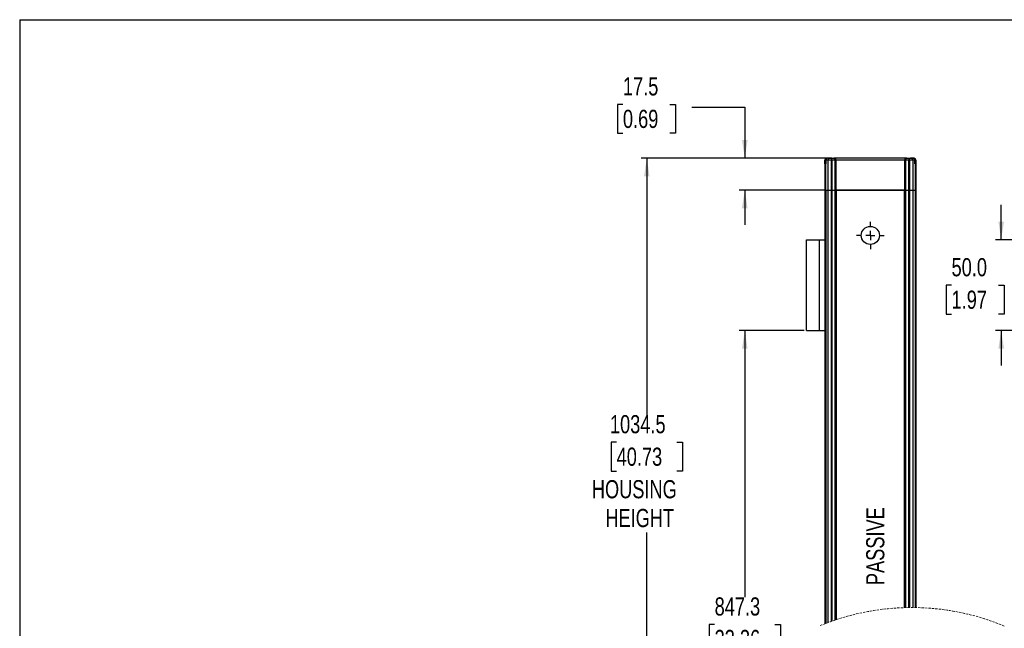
# Model space of a CAD drawing. Header units: millimetres. Extents: x 0 to 1118, y 0 to 864.
# Tile 4 of 11: x 0 to 543, y 528 to 864. Entities that reach past the tile are written whole.
import ezdxf

# ---------------------------------------------------------------- set-up
doc = ezdxf.new("R2010")
doc.units = ezdxf.units.MM
doc.linetypes.add('CENTERX2', pattern=[20.32, 12.7, -2.54, 2.54, -2.54])
doc.linetypes.add('HIDDEN', pattern=[1.905, 1.27, -0.635])
doc.layers.add('CENTER', color=40, linetype='CENTERX2')
doc.layers.add('DIMENSIONS', color=140, linetype='Continuous', lineweight=25)
doc.layers.add('TEXT', color=140, linetype='Continuous', lineweight=25)
doc.styles.add('SLDTEXTSTYLE0', font='TXT', dxfattribs={"width": 0.75})
doc.dimstyles.new('SLDDIMSTYLE1', dxfattribs={"dimtxt": 10, "dimasz": 10, "dimexe": 0, "dimexo": 0.0625, "dimgap": 2.5, "dimtad": 0, "dimtih": 1, "dimtoh": 1, "dimdec": 1, "dimrnd": 1e-09, "dimzin": 12, "dimdsep": 46, "dimtxsty": 'SLDTEXTSTYLE0', "dimsah": 1, "dimcen": 0.09, "dimadec": 0, "dimazin": 3, "dimtfac": 1, "dimtdec": 1, "dimtofl": 0, "dimtmove": 0, "dimatfit": 3, "dimfxl": 0, "dimfrac": 2, "dimtolj": 1, "dimtzin": 12, "dimarcsym": 0})
doc.dimstyles.new('SLDDIMSTYLE2', dxfattribs={"dimtxt": 10, "dimasz": 10, "dimexe": 0, "dimexo": 0.0625, "dimgap": 2.5, "dimtad": 0, "dimtih": 1, "dimtoh": 1, "dimdec": 1, "dimrnd": 1e-09, "dimzin": 12, "dimdsep": 46, "dimtxsty": 'SLDTEXTSTYLE0', "dimsah": 1, "dimcen": 0.09, "dimadec": 0, "dimazin": 3, "dimtfac": 1, "dimtdec": 1, "dimtmove": 0, "dimatfit": 0, "dimfxl": 0, "dimfrac": 2, "dimtolj": 1, "dimtzin": 12, "dimarcsym": 0})
doc.dimstyles.new('SLDDIMSTYLE3', dxfattribs={"dimtxt": 10, "dimasz": 10, "dimexe": 0, "dimexo": 0.0625, "dimgap": 2.5, "dimtad": 0, "dimtih": 1, "dimtoh": 1, "dimdec": 1, "dimrnd": 1e-09, "dimzin": 4, "dimdsep": 46, "dimtxsty": 'SLDTEXTSTYLE0', "dimsah": 1, "dimcen": 0.09, "dimadec": 0, "dimazin": 1, "dimtfac": 1, "dimtdec": 1, "dimtmove": 0, "dimatfit": 0, "dimfxl": 0, "dimfrac": 2, "dimtolj": 1, "dimtzin": 12, "dimarcsym": 0})

# ---------------------------------------------------------------- blocks, each defined once
blk = doc.blocks.new('_D_2')
at = {"layer": 'DIMENSIONS'}
for p, q in [((432.32, 692.42), (396.41, 692.42)), ((399.59, 692.42), (399.59, 545.42)), ((382.96, 530.46), (379.91, 530.46)), ((379.91, 530.46), (379.91, 514.59)), ((416.21, 530.46), (419.26, 530.46)), ((419.26, 530.46), (419.26, 514.59)), ((379.91, 514.59), (382.96, 514.59)), ((399.59, 452.28), (399.59, 512.56)), ((419.26, 514.59), (416.21, 514.59)), ((394.59, 449.78), (399.59, 452.28)), ((404.59, 444.78), (394.59, 449.78)), ((399.59, 442.28), (404.59, 444.78)), ((399.59, 365.56), (399.59, 442.28)), ((432.32, 365.56), (396.41, 365.56))]:
    blk.add_line(p, q, dxfattribs=at)
for points in [[(399.59, 692.42), (398.05, 682.42), (401.12, 682.42)], [(399.59, 365.56), (401.12, 375.56), (398.05, 375.56)]]:
    blk.add_solid(points, dxfattribs=at)
at = {"layer": 'DIMENSIONS', "char_height": 10, "attachment_point": 1, "style": 'SLDTEXTSTYLE0'}
for s, insert in [('847.3', (382.96, 545.38)), ('33.36', (382.96, 527.48))]:
    blk.add_mtext(s, dxfattribs=dict(at, insert=insert))
blk = doc.blocks.new('_D_3')
at = {"layer": 'DIMENSIONS'}
for p, q in [((332.43, 816.95), (329.38, 816.95)), ((329.38, 816.95), (329.38, 801.08)), ((358.29, 816.95), (361.34, 816.95)), ((361.34, 816.95), (361.34, 801.08)), ((370.46, 815.48), (399.59, 815.48)), ((399.59, 815.48), (399.59, 787.27)), ((329.38, 801.08), (332.43, 801.08)), ((361.34, 801.08), (358.29, 801.08)), ((447.5, 787.27), (396.41, 787.27)), ((444, 769.77), (396.41, 769.77)), ((399.59, 769.77), (399.59, 750.54))]:
    blk.add_line(p, q, dxfattribs=at)
for points in [[(399.59, 787.27), (401.12, 797.27), (398.05, 797.27)], [(399.59, 769.77), (398.05, 759.77), (401.12, 759.77)]]:
    blk.add_solid(points, dxfattribs=at)
at = {"layer": 'DIMENSIONS', "char_height": 10, "attachment_point": 1, "style": 'SLDTEXTSTYLE0'}
for s, insert in [('17.5', (332.43, 831.87)), ('0.69', (332.43, 813.97))]:
    blk.add_mtext(s, dxfattribs=dict(at, insert=insert))
blk = doc.blocks.new('_D_4')
at = {"layer": 'DIMENSIONS'}
for p, q in [((447.5, 787.27), (342.41, 787.27)), ((345.59, 787.27), (345.59, 645.83)), ((328.96, 630.86), (325.91, 630.86)), ((325.91, 630.86), (325.91, 614.99)), ((362.21, 630.86), (365.26, 630.86)), ((365.26, 630.86), (365.26, 614.99)), ((325.91, 614.99), (328.96, 614.99)), ((365.26, 614.99), (362.21, 614.99)), ((345.59, 452.4), (345.59, 581.21)), ((340.59, 449.9), (345.59, 452.4)), ((350.59, 444.9), (340.59, 449.9)), ((345.59, 442.4), (350.59, 444.9)), ((345.59, 273.24), (345.59, 442.4)), ((447.5, 273.24), (342.41, 273.24))]:
    blk.add_line(p, q, dxfattribs=at)
for points in [[(345.59, 787.27), (344.05, 777.27), (347.12, 777.27)], [(345.59, 273.24), (347.12, 283.24), (344.05, 283.24)]]:
    blk.add_solid(points, dxfattribs=at)
at = {"layer": 'DIMENSIONS', "char_height": 10, "attachment_point": 1, "style": 'SLDTEXTSTYLE0'}
for s, insert in [('1034.5', (325.27, 645.79)), ('40.73', (328.96, 627.88)), ('HOUSING', (315.3, 609.97)), ('HEIGHT', (322.74, 594.1))]:
    blk.add_mtext(s, dxfattribs=dict(at, insert=insert))
blk = doc.blocks.new('_D_5')
at = {"layer": 'DIMENSIONS'}
for p, q in [((540.88, 742.42), (540.88, 761.65)), ((579.96, 742.42), (537.71, 742.42)), ((513.53, 717.34), (510.48, 717.34)), ((510.48, 717.34), (510.48, 701.47)), ((539.39, 717.34), (542.44, 717.34)), ((542.44, 717.34), (542.44, 701.47)), ((510.48, 701.47), (513.53, 701.47)), ((542.44, 701.47), (539.39, 701.47)), ((579.96, 692.42), (537.71, 692.42)), ((540.88, 692.42), (540.88, 673.19))]:
    blk.add_line(p, q, dxfattribs=at)
for points in [[(540.88, 742.42), (542.42, 752.42), (539.34, 752.42)], [(540.88, 692.42), (539.34, 682.42), (542.42, 682.42)]]:
    blk.add_solid(points, dxfattribs=at)
at = {"layer": 'DIMENSIONS', "char_height": 10, "attachment_point": 1, "style": 'SLDTEXTSTYLE0'}
for s, insert in [('50.0', (513.53, 732.26)), ('TYP.', (549.23, 732.42)), ('1.97', (513.53, 714.36))]:
    blk.add_mtext(s, dxfattribs=dict(at, insert=insert))
blk = doc.blocks.new('SW_CENTERMARKSYMBOL_2')
at = {"layer": 'CENTER', "color": 0}
for p, q in [((0, 5.08), (0, 7.54)), ((-5.08, 0), (-7.54, 0)), ((0, 0), (-2.54, 0)), ((0, 0), (0, 2.54)), ((0, 0), (0, -2.54)), ((0, 0), (2.54, 0)), ((5.08, 0), (7.54, 0)), ((0, -5.08), (0, -7.54))]:
    blk.add_line(p, q, dxfattribs=at)

msp = doc.modelspace()

# ---------------------------------------------------------------- linework, layer by layer
at = {"color": 7, "linetype": 'Continuous'}
for q in [(0, 0), (1117.6, 863.6)]:
    msp.add_line((0, 863.6), q, dxfattribs=at)
for p, q in [((445.11, 787.37), (444.97, 787.37)), ((446.32, 787.27), (445.28, 787.27)), ((446.32, 787.27), (447.28, 787.27)), ((447.28, 787.27), (447.28, 786.27)), ((447.28, 787.27), (447.54, 787.27)), ((447.54, 786.27), (447.54, 787.27)), ((447.54, 787.27), (448.43, 787.27)), ((448.43, 787.27), (448.77, 787.27)), ((488.77, 787.27), (448.77, 787.27)), ((488.77, 787.27), (489.12, 787.27)), ((489.12, 787.27), (490.01, 787.27)), ((490.01, 787.27), (490.01, 786.27)), ((490.01, 787.27), (490.27, 787.27)), ((490.27, 786.27), (490.27, 787.27)), ((490.27, 787.27), (491.23, 787.27)), ((491.08, 787.37), (490.82, 787.37)), ((492.27, 787.27), (491.23, 787.27)), ((492.27, 787.27), (492.29, 787.27)), ((492.57, 787.37), (492.44, 787.37)), ((443.77, 785.27), (443.77, 786.27)), ((443.97, 786.27), (443.77, 786.27)), ((443.77, 784.58), (443.77, 785.27)), ((443.97, 785.27), (443.77, 785.27)), ((443.77, 784.27), (443.77, 784.4)), ((444.16, 784.27), (443.77, 784.27)), ((443.77, 784.27), (443.77, 769.77)), ((443.97, 786.37), (443.97, 784.77)), ((444.27, 786.37), (443.97, 786.37)), ((443.98, 784.77), (443.97, 784.77)), ((444.16, 769.77), (444.16, 784.27)), ((444.32, 784.27), (444.16, 784.27)), ((444.32, 784.27), (444.2, 784.47)), ((444.26, 786.27), (444.26, 784.65)), ((444.32, 786.27), (444.26, 786.27)), ((444.26, 784.68), (444.32, 784.27)), ((444.27, 784.56), (444.26, 784.62)), ((444.32, 786.27), (444.32, 784.27)), ((445.36, 786.27), (444.32, 786.27)), ((447.28, 786.27), (445.36, 786.27)), ((445.36, 786.27), (445.36, 769.77)), ((447.28, 786.27), (447.54, 786.27)), ((447.28, 769.77), (447.28, 786.27)), ((447.54, 786.27), (447.54, 769.77)), ((449.33, 786.27), (447.54, 786.27)), ((449.33, 769.77), (449.33, 786.27)), ((449.72, 786.27), (449.33, 786.27)), ((449.72, 769.77), (449.72, 786.27)), ((449.72, 786.27), (449.77, 786.27)), ((449.77, 786.27), (449.77, 769.77)), ((487.77, 786.27), (449.77, 786.27)), ((487.77, 769.77), (487.77, 786.27)), ((487.77, 786.27), (487.83, 786.27)), ((488.22, 786.27), (487.83, 786.27)), ((487.83, 786.27), (487.83, 769.77)), ((490.01, 786.27), (488.22, 786.27)), ((488.22, 786.27), (488.22, 769.77)), ((490.01, 786.27), (490.27, 786.27)), ((490.01, 769.77), (490.01, 786.27)), ((492.19, 786.27), (490.27, 786.27)), ((490.27, 786.27), (490.27, 769.77)), ((492.19, 786.27), (492.19, 769.77)), ((493.23, 786.27), (492.19, 786.27)), ((493.23, 784.27), (493.23, 786.27)), ((493.29, 786.27), (493.23, 786.27)), ((493.23, 784.27), (493.29, 784.68)), ((493.35, 784.47), (493.23, 784.27)), ((493.39, 784.27), (493.23, 784.27)), ((493.57, 786.37), (493.28, 786.37)), ((493.29, 784.62), (493.28, 784.56)), ((493.29, 784.65), (493.29, 786.27)), ((493.39, 784.27), (493.39, 769.77)), ((493.77, 784.27), (493.39, 784.27)), ((493.57, 784.77), (493.56, 784.77)), ((493.57, 784.77), (493.57, 786.37)), ((493.57, 786.27), (493.77, 786.27)), ((493.77, 785.27), (493.57, 785.27)), ((493.77, 786.27), (493.77, 785.27)), ((493.77, 785.27), (493.77, 784.36)), ((493.77, 784.34), (493.77, 784.36)), ((493.77, 784.27), (493.77, 769.77)), ((443.77, 769.77), (444.16, 769.77)), ((443.77, 769.77), (443.77, 530.88)), ((443.77, 769.77), (444.16, 769.77)), ((444.16, 769.77), (445.36, 769.77)), ((444.16, 769.77), (444.16, 531.03)), ((444.16, 769.77), (445.36, 769.77)), ((445.36, 769.77), (447.28, 769.77)), ((445.36, 769.77), (445.36, 531.48)), ((445.36, 769.77), (447.28, 769.77)), ((445.52, 769.77), (445.52, 769.77)), ((447.28, 769.77), (447.54, 769.77)), ((447.28, 532.18), (447.28, 769.77)), ((447.54, 769.77), (447.28, 769.77)), ((447.54, 769.77), (449.33, 769.77)), ((447.54, 769.77), (447.54, 532.27)), ((447.54, 769.77), (449.33, 769.77)), ((449.02, 769.77), (449.02, 769.77)), ((449.33, 769.77), (449.72, 769.77)), ((449.33, 532.88), (449.33, 769.77)), ((449.72, 769.77), (449.33, 769.77)), ((449.72, 769.77), (449.77, 769.77)), ((449.72, 769.77), (449.72, 533.02)), ((449.77, 769.77), (449.72, 769.77)), ((449.77, 769.77), (487.77, 769.77)), ((449.77, 769.77), (449.77, 533.03)), ((449.77, 769.77), (449.97, 769.77)), ((449.97, 769.77), (449.97, 533.1)), ((487.57, 769.77), (449.97, 769.77)), ((450.02, 769.77), (450.02, 769.77)), ((452.27, 769.77), (452.27, 769.77)), ((453.07, 769.77), (452.77, 769.77)), ((454.77, 769.77), (454.47, 769.77)), ((456.47, 769.77), (456.77, 769.77)), ((457.07, 769.77), (456.77, 769.77)), ((458.27, 769.77), (458.27, 769.77)), ((458.77, 769.77), (458.47, 769.77)), ((459.27, 769.77), (458.97, 769.77)), ((478.57, 769.77), (478.27, 769.77)), ((479.07, 769.77), (478.77, 769.77)), ((479.27, 769.77), (479.27, 769.77)), ((480.77, 769.77), (480.47, 769.77)), ((480.77, 769.77), (481.07, 769.77)), ((483.07, 769.77), (482.77, 769.77)), ((484.77, 769.77), (484.47, 769.77)), ((485.27, 769.77), (485.27, 769.77)), ((487.52, 769.77), (487.52, 769.77)), ((487.57, 539.74), (487.57, 769.77)), ((487.57, 769.77), (487.77, 769.77)), ((487.77, 769.77), (487.83, 769.77)), ((487.77, 539.75), (487.77, 769.77)), ((487.83, 769.77), (487.77, 769.77)), ((487.83, 769.77), (488.22, 769.77)), ((487.83, 769.77), (487.83, 539.75)), ((488.22, 769.77), (487.83, 769.77)), ((488.22, 769.77), (490.01, 769.77)), ((488.22, 769.77), (488.22, 539.76)), ((488.22, 769.77), (490.01, 769.77)), ((488.52, 769.77), (488.52, 769.77)), ((490.01, 769.77), (490.27, 769.77)), ((490.01, 539.79), (490.01, 769.77)), ((490.27, 769.77), (490.01, 769.77)), ((490.27, 769.77), (492.19, 769.77)), ((490.27, 769.77), (490.27, 539.8)), ((490.27, 769.77), (492.19, 769.77)), ((492.02, 769.77), (492.02, 769.77)), ((492.19, 769.77), (493.39, 769.77)), ((492.19, 769.77), (492.19, 539.8)), ((492.19, 769.77), (493.39, 769.77)), ((493.39, 769.77), (493.77, 769.77)), ((493.39, 769.77), (493.39, 539.79)), ((493.39, 769.77), (493.77, 769.77)), ((493.77, 769.77), (493.77, 539.79)), ((433.59, 692.42), (433.59, 742.42)), ((433.59, 742.42), (440.59, 742.42)), ((440.59, 742.42), (440.59, 692.42)), ((440.59, 742.42), (443.77, 742.42)), ((433.59, 692.42), (440.59, 692.42)), ((440.59, 692.42), (443.77, 692.42)), ((449.77, 533.03), (449.77, 669.59))]:
    msp.add_line(p, q)
msp.add_circle((468.77, 744.77), 5)
for centre, radius, start, end in [((444.77, 786.27), 1, 110.1922, 179.9987), ((444.97, 786.37), 1, 89.9945, 180.005), ((445.26, 786.27), 1, 90.0007, 180.0019), ((445.3, 786.29), 0.981, 91.1459, 181.1041), ((446.34, 786.29), 0.981, 91.1454, 181.105), ((448.38, 786.32), 0.952, 356.9855, 86.6325), ((449.57, 786.36), 1, 64.2213, 89.9644), ((450.57, 786.36), 1, 64.2213, 89.9644), ((486.97, 786.37), 0.999, 89.9896, 115.0742), ((487.97, 786.37), 1, 89.9933, 115.8209), ((489.17, 786.32), 0.952, 93.3676, 183.0144), ((491.21, 786.29), 0.981, 358.8959, 88.8541), ((492.25, 786.29), 0.981, 358.8957, 88.8541), ((492.29, 786.27), 1, 359.9974, 89.9998), ((492.57, 786.37), 1, 359.9953, 90.0053), ((492.77, 786.27), 1, 359.9946, 69.9498), ((444.27, 784.27), 0.5, 91.2982, 180.006), ((444.68, 784.27), 0.516, 156.5898, 180.0436), ((443.9, 784.68), 0.365, 326.1953, 357.2441), ((493.27, 784.27), 0.5, 359.994, 88.7022), ((493.65, 784.67), 0.364, 179.5475, 213.8334), ((492.87, 784.27), 0.516, 359.9599, 23.4068)]:
    msp.add_arc(centre, radius, start, end)
at = {"color": 7, "linetype": 'HIDDEN', "lineweight": 18}
msp.add_arc((491.6, 407.2), 132.6, 67.3801, 112.6199, dxfattribs=at)
for points, knots in [([(445.26, 787.27), (445.26, 787.27), (445.26, 787.27), (445.27, 787.27), (445.28, 787.27)], [0, 0, 0, 0, 0.055042, 1, 1, 1, 1]), ([(449.72, 786.27), (449.71, 786.39), (449.69, 786.59), (449.57, 786.82), (449.43, 787.01), (449.23, 787.16), (449, 787.25), (448.85, 787.26), (448.77, 787.27)], [0, 0, 0, 0, 0.248617, 0.377495, 0.508606, 0.716755, 0.849086, 1, 1, 1, 1]), ([(448.77, 787.27), (448.86, 787.26), (449.01, 787.25), (449.25, 787.16), (449.46, 787.01), (449.61, 786.82), (449.74, 786.59), (449.76, 786.39), (449.77, 786.27)], [0, 0, 0, 0, 0.155092, 0.290282, 0.500149, 0.630506, 0.757454, 1, 1, 1, 1]), ([(487.77, 786.27), (487.79, 786.39), (487.81, 786.59), (487.93, 786.82), (488.09, 787.01), (488.29, 787.16), (488.54, 787.25), (488.69, 787.26), (488.77, 787.27)], [0, 0, 0, 0, 0.242545, 0.369461, 0.499848, 0.709702, 0.844896, 1, 1, 1, 1]), ([(488.77, 787.27), (488.7, 787.26), (488.55, 787.25), (488.32, 787.16), (488.12, 787.01), (487.98, 786.82), (487.86, 786.59), (487.84, 786.39), (487.83, 786.27)], [0, 0, 0, 0, 0.1509, 0.283229, 0.491391, 0.622469, 0.751383, 1, 1, 1, 1]), ([(443.77, 784.58), (443.78, 784.56), (443.78, 784.54), (443.76, 784.49), (443.78, 784.49), (443.78, 784.49)], [0, 0, 0, 0, 0.489852, 0.923375, 1, 1, 1, 1]), ([(444.2, 784.47), (444.19, 784.51), (444.18, 784.55), (444.18, 784.59), (444.19, 784.64), (444.2, 784.7), (444.25, 784.71), (444.26, 784.72)], [0, 0, 0, 0, 0.366618, 0.456468, 0.482495, 0.853211, 1, 1, 1, 1]), ([(493.27, 784.72), (493.29, 784.72), (493.34, 784.7), (493.36, 784.64), (493.37, 784.6), (493.37, 784.55), (493.36, 784.51), (493.35, 784.47)], [0, 0, 0, 0, 0.182157, 0.524238, 0.53786, 0.648817, 1, 1, 1, 1])]:
    msp.add_open_spline(points, degree=3, knots=knots)

# ---------------------------------------------------------------- block references
at = {"layer": 'CENTER'}
msp.add_blockref('SW_CENTERMARKSYMBOL_2', (468.77, 744.77), dxfattribs=at)

# ---------------------------------------------------------------- texts
at = {"layer": 'TEXT', "insert": (466.48, 552.14), "char_height": 10, "attachment_point": 1, "rotation": 90, "style": 'SLDTEXTSTYLE0'}
msp.add_mtext('PASSIVE', dxfattribs=at)

# ---------------------------------------------------------------- dimensions: what is measured, and where the dimension line sits
at = {"layer": 'DIMENSIONS'}
dim = msp.add_linear_dim(base=(399.59, 787.27), p1=(445.27, 769.77), p2=(448.77, 787.27), angle=90, dimstyle='SLDDIMSTYLE2', dxfattribs=at)
dim.commit()
dim.dimension.update_dxf_attribs({"geometry": '_D_3', "text_midpoint": (399.59, 815.48), "dimtype": 160})
for base, p1, p2, text, dimstyle, picture, middle in [((345.59, 787.27), (448.77, 273.24), (448.77, 787.27), '1034.5\\PHOUSING\\PHEIGHT', 'SLDDIMSTYLE1', '_D_4', (345.59, 613.52)), ((540.88, 692.42), (581.23, 742.42), (581.23, 692.42), '<> TYP.', 'SLDDIMSTYLE3', '_D_5', (540.88, 717.42)), ((399.59, 692.42), (433.59, 365.56), (433.59, 692.42), '847.3', 'SLDDIMSTYLE1', '_D_2', (399.59, 528.99))]:
    dim = msp.add_linear_dim(base=base, p1=p1, p2=p2, angle=90, text=text, dimstyle=dimstyle, dxfattribs=at)
    dim.commit()
    dim.dimension.update_dxf_attribs({"geometry": picture, "text_midpoint": middle, "dimtype": 160})

doc.saveas('drawing.dxf')
